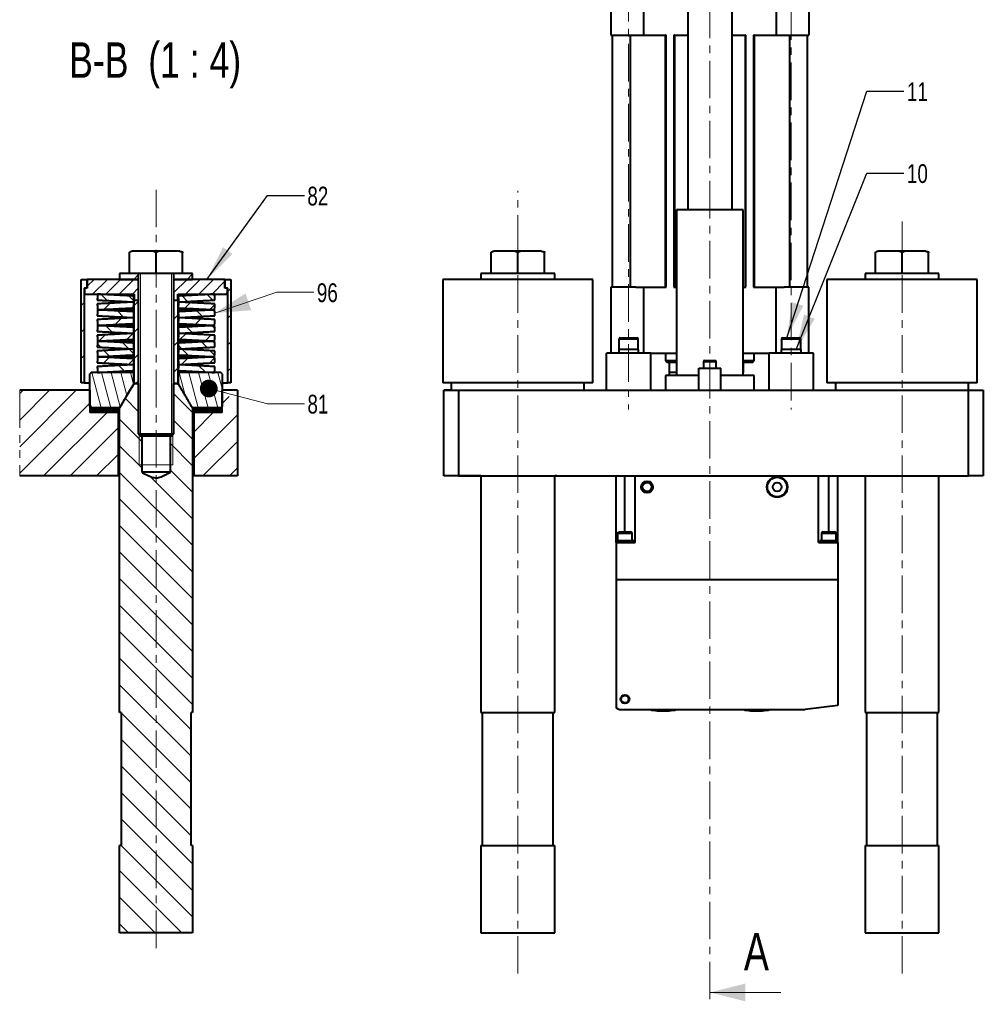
# Model space of a CAD drawing. Header units: millimetres. Extents: x 29 to 409, y 26 to 285.
# Tile 5 of 6: x 246 to 409, y 26 to 193. Entities that reach past the tile are written whole.
import ezdxf

# ---------------------------------------------------------------- set-up
doc = ezdxf.new("R2010")
doc.units = ezdxf.units.MM
doc.linetypes.add('CENTER', pattern=[10.16, 6.35, -1.27, 1.27, -1.27])
doc.linetypes.add('PHANTOM', pattern=[12.7, 6.35, -1.27, 1.27, -1.27, 1.27, -1.27])
doc.styles.add('SLDTEXTSTYLE0', font='TXT', dxfattribs={"width": 0.75})
doc.dimstyles.new('SLDDIMSTYLE0', dxfattribs={"dimtxt": 6, "dimasz": 6, "dimexe": 0, "dimexo": 0.0625, "dimgap": 1.5, "dimtad": 0, "dimtih": 1, "dimtoh": 1, "dimdec": 0, "dimrnd": 1e-09, "dimzin": 0, "dimdsep": 46, "dimtxsty": 'Standard', "dimsah": 1, "dimcen": 0.09, "dimadec": 0, "dimazin": 0, "dimtfac": 1, "dimtdec": 0, "dimtofl": 0, "dimtmove": 0, "dimatfit": 3, "dimfxl": 0, "dimtolj": 1, "dimtzin": 0, "dimarcsym": 0})

# ---------------------------------------------------------------- blocks, each defined once
blk = doc.blocks.new('_DOT')
at = {"color": 0, "linetype": 'ByBlock', "lineweight": -2}
blk.add_line((-0.5, 0), (-1, 0), dxfattribs=at)
at = {"color": 0, "linetype": 'ByBlock', "const_width": 0.5}
blk.add_lwpolyline([(-0.25, 0, 1), (0.25, 0, 1)], format="xyb", close=True, dxfattribs=at)
blk = doc.blocks.new('SW_HATCH_0')
at = {"color": 0, "linetype": 'Continuous', "lineweight": 0}
for p, q in [((6.31, 33.25), (7.05, 33.99)), ((15.29, 33.25), (16.22, 34.18)), ((-2.03, 31.64), (-1.93, 31.75)), ((-1.6, 32.08), (-0.43, 33.25)), ((-0.68, 30.75), (1.82, 33.25)), ((1.56, 30.75), (4.06, 33.25)), ((3.81, 30.75), (6.31, 33.25)), ((6.05, 30.75), (7.05, 31.75)), ((13.05, 31.01), (15.29, 33.25)), ((15.03, 30.75), (17.53, 33.25)), ((17.28, 30.75), (19.78, 33.25)), ((19.52, 30.75), (21.69, 32.92)), ((22.2, 31.18), (22.71, 31.69)), ((1.77, 29.66), (0.71, 30.72)), ((6.26, 29.66), (5.45, 30.47)), ((15.39, 29.51), (14.44, 30.46)), ((19.66, 29.73), (18.71, 30.68)), ((21.77, 30.75), (22.13, 31.11)), ((-2.61, 28.82), (-2.1, 29.33)), ((1.22, 28.16), (2.27, 29.21)), ((5.96, 28.41), (6.29, 28.74)), ((6.37, 28.82), (7.05, 29.5)), ((14.9, 28.37), (15.85, 29.32)), ((19.16, 28.14), (19.99, 28.97)), ((3.16, 25.61), (4.22, 26.67)), ((4.57, 26.86), (3.51, 27.92)), ((13.05, 26.52), (13.73, 27.2)), ((17.91, 26.99), (16.96, 27.94)), ((22.2, 26.69), (22.71, 27.2)), ((2.62, 24.32), (1.57, 25.38)), ((6.37, 24.33), (7.05, 25.01)), ((16.16, 24.25), (15.21, 25.2)), ((16.64, 25.63), (17.6, 26.58)), ((19.97, 24.93), (19.48, 25.43)), ((-2.61, 24.33), (-2.1, 24.84)), ((0.36, 22.81), (1.42, 23.87)), ((5.1, 23.06), (6.16, 24.13)), ((14.13, 23.11), (15.08, 24.06)), ((18.39, 22.88), (19.34, 23.83)), ((0.68, 21.77), (0.13, 22.32)), ((5.42, 21.52), (4.36, 22.58)), ((13.05, 22.03), (13.73, 22.71)), ((14.42, 21.51), (13.81, 22.11)), ((18.68, 21.73), (17.73, 22.68)), ((22.2, 22.2), (22.71, 22.71)), ((-2.61, 19.84), (-2.1, 20.35)), ((1.14, 19.1), (2.09, 20.05)), ((2.19, 20.26), (1.24, 21.21)), ((6.3, 20.65), (5.51, 21.44)), ((6.37, 19.84), (7.05, 20.52)), ((15.54, 20.38), (14.48, 21.44)), ((19.96, 20.45), (19.22, 21.19)), ((4.71, 17.74), (3.76, 18.69)), ((5.4, 18.87), (6.3, 19.77)), ((14.36, 18.85), (15.42, 19.91)), ((18.34, 17.59), (17.28, 18.64)), ((19.1, 19.1), (19.96, 19.96)), ((0.76, 11.5), (-0.84, 17.5)), ((0.45, 17.52), (0.14, 17.82)), ((2.41, 11.5), (0.8, 17.5)), ((4, 11.71), (2.44, 17.5)), ((5.12, 13.63), (4.09, 17.5)), ((6.25, 15.54), (5.73, 17.5)), ((13.05, 17.54), (13.73, 18.22)), ((14.99, 13.6), (13.95, 17.5)), ((17.2, 11.5), (15.59, 17.5)), ((18.84, 11.5), (17.23, 17.5)), ((19.49, 15.23), (18.88, 17.5)), ((21.19, 15.01), (20.52, 17.5)), ((22.2, 17.71), (22.71, 18.22)), ((-2.21, 15.75), (-2.1, 15.86)), ((6.64, 15.63), (7.05, 16.03)), ((7.05, 15.4), (6.83, 15.63)), ((-13.02, 4.94), (-3.46, 14.5)), ((-13.02, 9.43), (-7.95, 14.5)), ((-13.02, 13.92), (-12.44, 14.5)), ((16.22, 10.72), (13.05, 13.89)), ((20.49, 11.5), (19.8, 14.07)), ((21.26, 12.27), (22.4, 13.42)), ((-13.02, 0.45), (-1.16, 12.31)), ((-0.88, 11.5), (-1.16, 12.53)), ((7.05, 10.91), (4.83, 13.13)), ((-8.98, 0), (1.77, 10.75)), ((2.22, 11.25), (1.97, 11.5)), ((2.02, 11), (2.27, 11.25)), ((2.72, 10.75), (2.47, 11)), ((16.47, 7.49), (19.73, 10.75)), ((16.47, 3), (23.8, 10.33)), ((20.18, 11.25), (19.93, 11.5)), ((19.98, 11), (20.23, 11.25)), ((20.68, 10.75), (20.43, 11)), ((7.62, 5.85), (3.88, 9.59)), ((16.22, 6.23), (13.05, 9.4)), ((-4.49, 0), (3.63, 8.12)), ((7.62, 1.36), (3.88, 5.1)), ((16.22, 1.74), (12.48, 5.48)), ((17.96, 0), (23.8, 5.84)), ((0, 0), (3.63, 3.63)), ((16.22, -11.73), (3.88, 0.61)), ((16.22, -2.75), (12.48, 0.99)), ((22.45, 0), (23.8, 1.35)), ((16.22, -7.24), (9.06, -0.08)), ((16.22, -16.22), (3.88, -3.88)), ((16.22, -20.71), (3.88, -8.37)), ((16.22, -25.2), (3.88, -12.86)), ((16.22, -29.69), (3.88, -17.35)), ((16.22, -34.18), (3.88, -21.84)), ((16.22, -38.67), (3.88, -26.33)), ((15.97, -42.91), (3.88, -30.82)), ((15.97, -47.4), (3.88, -35.31)), ((4.08, -40), (3.88, -39.8)), ((15.97, -51.89), (4.13, -40.05)), ((15.97, -56.38), (4.13, -44.54)), ((15.97, -60.87), (4.13, -49.03)), ((16.22, -65.61), (4.13, -53.52)), ((16.22, -70.1), (4.13, -58.01)), ((16.22, -74.59), (4.13, -62.5)), ((14.39, -77.25), (3.88, -66.74)), ((9.9, -77.25), (3.88, -71.23)), ((5.41, -77.25), (3.88, -75.72))]:
    blk.add_line(p, q, dxfattribs=at)

msp = doc.modelspace()

# ---------------------------------------------------------------- linework, layer by layer
at = {"color": 7, "linetype": 'CENTER', "lineweight": 0}
for p, q in [((362.6484, 277.3606), (362.6484, 26.3289)), ((348.8984, 209.076), (348.8984, 126.9421)), ((376.3984, 205.9368), (376.3984, 126.9421)), ((268.9852, 164.0939), (268.9852, 35.2787)), ((330.1484, 31.5302), (330.1484, 163.9086)), ((395.1484, 31.5302), (395.1484, 158.7431))]:
    msp.add_line(p, q, dxfattribs=at)
at = {"color": 7, "linetype": 'Continuous', "lineweight": 40}
for p, q in [((351.4201, 201.4356), (351.4201, 190.2606)), ((373.8766, 201.4356), (373.8766, 190.2606)), ((379.3984, 201.4356), (379.3984, 190.2606)), ((345.8984, 190.2606), (350.0973, 190.2606)), ((346.1484, 147.6106), (346.1484, 190.2606)), ((349.1484, 190.2606), (349.1484, 147.6106)), ((350.0973, 190.2606), (355.1484, 190.2606)), ((355.0859, 190.2606), (355.1859, 190.2606)), ((355.1484, 147.6106), (355.1484, 190.2606)), ((355.2484, 190.2606), (355.1484, 190.2606)), ((355.2484, 147.6106), (355.2484, 190.2606)), ((356.5484, 190.2606), (356.5484, 147.6106)), ((356.6484, 190.2606), (356.5484, 190.2606)), ((356.6109, 190.2606), (356.7109, 190.2606)), ((356.6484, 190.2606), (356.6484, 147.6106)), ((356.6484, 190.2606), (358.8984, 190.2606)), ((366.3984, 190.2606), (368.6484, 190.2606)), ((368.5859, 190.2606), (368.6859, 190.2606)), ((368.6484, 147.6106), (368.6484, 190.2606)), ((368.7484, 190.2606), (368.6484, 190.2606)), ((368.7484, 147.6106), (368.7484, 190.2606)), ((370.0484, 190.2606), (370.0484, 147.6106)), ((370.1484, 190.2606), (370.0484, 190.2606)), ((370.1109, 190.2606), (370.2109, 190.2606)), ((370.1484, 190.2606), (370.1484, 147.6106)), ((370.1484, 190.2606), (375.1994, 190.2606)), ((375.1994, 190.2606), (379.3984, 190.2606)), ((376.1484, 147.6106), (376.1484, 190.2606)), ((379.1484, 147.6106), (379.1484, 190.2606)), ((368.2734, 160.6856), (357.0234, 160.6856)), ((264.4656, 149.9356), (264.4656, 153.4356)), ((268.4935, 153.6856), (264.9377, 153.6856)), ((269.4377, 153.6856), (268.4935, 153.6856)), ((268.9656, 149.9356), (268.9656, 153.4356)), ((272.9935, 153.6856), (269.4377, 153.6856)), ((273.4656, 153.4356), (273.4656, 153.6856)), ((273.4656, 149.9356), (273.4656, 153.4356)), ((325.6484, 149.9356), (325.6484, 153.4356)), ((329.6762, 153.6856), (326.1205, 153.6856)), ((330.6205, 153.6856), (329.6762, 153.6856)), ((330.1484, 149.9356), (330.1484, 153.4356)), ((334.1762, 153.6856), (330.6205, 153.6856)), ((334.6484, 149.9356), (334.6484, 153.4356)), ((390.6484, 149.9356), (390.6484, 153.4356)), ((394.6762, 153.6856), (391.1205, 153.6856)), ((395.6205, 153.6856), (394.6762, 153.6856)), ((395.1484, 149.9356), (395.1484, 153.4356)), ((399.1762, 153.6856), (395.6205, 153.6856)), ((399.6484, 149.9356), (399.6484, 153.4356)), ((264.4656, 149.9356), (262.7955, 149.9356)), ((262.7955, 149.9356), (262.7955, 148.9356)), ((268.9656, 149.9356), (264.4656, 149.9356)), ((273.4656, 149.9356), (268.9656, 149.9356)), ((275.1357, 149.9356), (273.4656, 149.9356)), ((275.1357, 148.9356), (275.1357, 149.9356)), ((336.3984, 149.9356), (323.8984, 149.9356)), ((401.3984, 149.9356), (388.8984, 149.9356)), ((256.3048, 148.9356), (257.283, 148.9356)), ((256.3048, 131.4356), (256.3048, 148.9356)), ((257.283, 148.9356), (257.283, 147.4356)), ((257.283, 148.9356), (257.3207, 148.9356)), ((265.9656, 148.9356), (257.3207, 148.9356)), ((257.3207, 148.9356), (257.3207, 147.4356)), ((262.7955, 148.9356), (265.9656, 148.9356)), ((280.6106, 148.9356), (271.9656, 148.9356)), ((271.9656, 148.9356), (275.1357, 148.9356)), ((280.6106, 148.9356), (280.6482, 148.9356)), ((280.6106, 147.4356), (280.6106, 148.9356)), ((280.6482, 147.4356), (280.6482, 148.9356)), ((280.6482, 148.9356), (281.6265, 148.9356)), ((281.6265, 148.9356), (281.6265, 131.4356)), ((338.51, 148.9356), (317.4484, 148.9356)), ((342.8484, 148.9356), (338.51, 148.9356)), ((403.51, 148.9356), (382.4484, 148.9356)), ((407.8484, 148.9356), (403.51, 148.9356)), ((256.8189, 147.4356), (256.8189, 131.4356)), ((257.283, 147.4356), (256.8189, 147.4356)), ((257.3207, 147.4356), (256.8816, 147.4356)), ((256.8816, 147.4356), (256.8816, 146.4356)), ((281.0496, 147.4356), (280.6106, 147.4356)), ((281.1123, 147.4356), (280.6482, 147.4356)), ((281.0496, 146.4356), (281.0496, 147.4356)), ((281.1123, 131.4356), (281.1123, 147.4356)), ((350.0973, 147.6106), (345.8984, 147.6106)), ((350.0973, 147.6106), (355.1484, 147.6106)), ((351.4201, 147.6106), (351.4201, 136.4356)), ((355.0859, 147.6106), (355.1859, 147.6106)), ((355.1484, 147.6106), (355.2484, 147.6106)), ((356.5484, 147.6106), (356.6484, 147.6106)), ((356.6484, 147.6106), (357.0234, 147.6106)), ((368.2734, 147.6106), (368.6484, 147.6106)), ((368.6484, 147.6106), (368.7484, 147.6106)), ((370.0484, 147.6106), (370.1484, 147.6106)), ((370.1109, 147.6106), (370.2109, 147.6106)), ((370.1484, 147.6106), (375.1994, 147.6106)), ((373.8766, 136.4356), (373.8766, 147.6106)), ((379.3984, 147.6106), (375.1994, 147.6106)), ((379.3984, 136.4356), (379.3984, 147.6106)), ((256.8816, 146.4356), (265.2856, 146.4356)), ((265.1654, 145.1106), (265.2856, 145.1106)), ((265.2856, 145.1106), (265.1654, 145.1106)), ((265.2209, 146.1092), (265.2856, 146.1092)), ((265.2856, 146.4356), (265.2856, 145.4356)), ((265.2856, 131.3106), (265.2856, 145.4356)), ((265.2856, 145.4356), (265.9656, 145.4356)), ((265.2856, 145.4356), (265.9656, 145.4356)), ((271.9656, 145.4356), (272.6456, 145.4356)), ((271.9656, 145.4356), (272.6456, 145.4356)), ((272.6456, 145.4356), (272.6456, 146.4356)), ((272.6456, 146.4356), (281.0496, 146.4356)), ((272.6456, 146.1092), (272.7103, 146.1092)), ((272.6456, 145.4356), (272.6456, 131.3106)), ((272.6456, 145.1106), (272.7658, 145.1106)), ((272.7658, 145.1106), (272.6456, 145.1106)), ((259.0693, 143.7856), (265.2856, 143.7856)), ((265.2856, 143.7856), (259.0693, 143.7856)), ((265.2856, 144.112), (265.2209, 144.112)), ((265.2209, 143.4592), (265.2856, 143.4592)), ((272.7103, 144.112), (272.6456, 144.112)), ((272.6456, 143.7856), (278.8619, 143.7856)), ((278.8619, 143.7856), (272.6456, 143.7856)), ((272.6456, 143.4592), (272.7103, 143.4592)), ((265.1654, 142.4606), (265.2856, 142.4606)), ((265.2856, 142.4606), (265.1654, 142.4606)), ((272.6456, 142.4606), (272.7658, 142.4606)), ((272.7658, 142.4606), (272.6456, 142.4606)), ((259.0693, 141.1356), (265.2856, 141.1356)), ((265.2856, 141.1356), (259.0693, 141.1356)), ((265.2856, 141.462), (265.2209, 141.462)), ((265.2209, 140.8092), (265.2856, 140.8092)), ((272.7103, 141.462), (272.6456, 141.462)), ((272.6456, 141.1356), (278.8619, 141.1356)), ((278.8619, 141.1356), (272.6456, 141.1356)), ((272.6456, 140.8092), (272.7103, 140.8092)), ((259.0693, 138.4856), (265.2856, 138.4856)), ((265.2856, 138.4856), (259.0693, 138.4856)), ((265.1654, 139.8106), (265.2856, 139.8106)), ((265.2856, 139.8106), (265.1654, 139.8106)), ((265.2856, 138.812), (265.2209, 138.812)), ((272.6456, 139.8106), (272.7658, 139.8106)), ((272.7658, 139.8106), (272.6456, 139.8106)), ((272.7103, 138.812), (272.6456, 138.812)), ((272.6456, 138.4856), (278.8619, 138.4856)), ((278.8619, 138.4856), (272.6456, 138.4856)), ((347.2734, 138.8606), (350.5234, 138.8606)), ((347.4734, 139.0606), (350.3234, 139.0606)), ((374.7734, 138.8606), (378.0234, 138.8606)), ((374.9734, 139.0606), (377.8234, 139.0606)), ((265.1654, 137.1606), (265.2856, 137.1606)), ((265.2856, 137.1606), (265.1654, 137.1606)), ((265.2209, 138.1592), (265.2856, 138.1592)), ((272.6456, 138.1592), (272.7103, 138.1592)), ((272.6456, 137.1606), (272.7658, 137.1606)), ((272.7658, 137.1606), (272.6456, 137.1606)), ((350.5618, 137.0606), (347.2234, 137.0606)), ((350.5682, 137.0606), (350.5618, 137.0606)), ((350.5734, 137.0606), (350.5682, 137.0606)), ((378.0618, 137.0606), (374.7234, 137.0606)), ((378.0682, 137.0606), (378.0618, 137.0606)), ((378.0734, 137.0606), (378.0682, 137.0606)), ((265.2856, 135.8356), (259.0693, 135.8356)), ((259.0693, 135.8356), (265.2856, 135.8356)), ((265.2856, 136.162), (265.2209, 136.162)), ((265.2209, 135.5092), (265.2856, 135.5092)), ((272.7103, 136.162), (272.6456, 136.162)), ((278.8619, 135.8356), (272.6456, 135.8356)), ((272.6456, 135.8356), (278.8619, 135.8356)), ((272.6456, 135.5092), (272.7103, 135.5092)), ((345.1484, 130.1856), (345.1484, 136.4356)), ((352.6484, 136.4356), (345.1484, 136.4356)), ((352.6484, 136.4356), (357.0234, 136.4356)), ((352.6484, 130.1856), (352.6484, 136.4356)), ((355.1484, 135.1856), (357.0234, 135.1856)), ((355.3984, 134.9356), (357.0234, 134.9356)), ((355.7734, 134.9356), (355.7734, 133.1856)), ((361.5859, 135.0606), (363.7109, 135.0606)), ((361.7109, 135.1856), (363.5859, 135.1856)), ((368.2734, 136.4356), (372.6484, 136.4356)), ((368.2734, 135.1856), (370.1484, 135.1856)), ((368.2734, 134.9356), (369.8984, 134.9356)), ((368.2734, 134.9356), (368.2734, 133.1856)), ((372.6484, 130.1856), (372.6484, 136.4356)), ((380.1484, 136.4356), (372.6484, 136.4356)), ((380.1484, 130.1856), (380.1484, 136.4356)), ((265.2856, 134.5106), (265.1654, 134.5106)), ((265.1654, 134.5106), (265.2856, 134.5106)), ((265.2856, 133.512), (265.2209, 133.512)), ((272.7658, 134.5106), (272.6456, 134.5106)), ((272.6456, 134.5106), (272.7658, 134.5106)), ((272.7103, 133.512), (272.6456, 133.512)), ((360.7734, 130.1856), (360.7734, 133.9356)), ((360.7734, 133.9356), (364.5234, 133.9356)), ((364.5234, 130.1856), (364.5234, 133.9356)), ((257.7598, 127.4356), (257.7598, 132.9356)), ((265.2209, 133.1856), (258.0108, 133.1856)), ((265.2209, 131.3106), (265.2209, 133.1856)), ((265.2856, 133.1856), (265.2209, 133.1856)), ((272.7103, 133.1856), (272.6456, 133.1856)), ((272.7103, 133.1856), (272.7103, 131.3106)), ((279.9204, 133.1856), (272.7103, 133.1856)), ((280.1714, 132.9356), (280.1714, 127.4356)), ((360.7734, 132.6856), (355.1484, 132.6856)), ((355.7734, 133.1856), (355.7734, 132.6856)), ((357.0234, 133.1856), (355.7734, 133.1856)), ((370.1484, 132.6856), (364.5234, 132.6856)), ((257.7598, 130.1856), (245.8983, 130.1856)), ((256.8189, 131.4356), (256.3048, 131.4356)), ((256.8189, 131.4356), (257.7598, 131.4356)), ((257.7598, 130.1856), (257.7598, 126.4356)), ((265.9656, 131.3106), (265.2209, 131.3106)), ((265.2856, 131.3106), (265.9656, 131.3106)), ((272.7103, 131.3106), (271.9656, 131.3106)), ((271.9656, 131.3106), (272.6456, 131.3106)), ((272.7103, 131.3106), (272.6456, 131.3106)), ((280.1714, 131.4356), (281.1123, 131.4356)), ((280.1714, 126.4356), (280.1714, 130.1856)), ((282.7156, 130.1856), (280.1714, 130.1856)), ((281.6265, 131.4356), (281.1123, 131.4356)), ((282.7156, 130.1856), (282.7156, 115.6856)), ((338.51, 131.4356), (317.4484, 131.4356)), ((317.6484, 115.6856), (317.6484, 130.1856)), ((317.6484, 130.1856), (320.1484, 130.1856)), ((318.8984, 130.1856), (317.6484, 130.1856)), ((320.1484, 130.1856), (320.1484, 115.6856)), ((320.1484, 130.1856), (406.3984, 130.1856)), ((342.8484, 131.4356), (338.51, 131.4356)), ((403.51, 131.4356), (382.4484, 131.4356)), ((407.8484, 131.4356), (403.51, 131.4356)), ((406.3984, 115.6856), (406.3984, 130.1856)), ((406.3984, 130.1856), (408.8984, 130.1856)), ((408.8984, 130.1856), (408.8984, 115.6856)), ((262.5424, 127.1856), (257.8853, 127.1856)), ((257.8853, 126.9356), (257.8853, 127.1856)), ((262.5424, 126.9356), (257.8853, 126.9356)), ((257.8853, 126.6856), (257.8853, 126.9356)), ((262.5424, 126.9356), (257.8853, 126.9356)), ((262.5424, 126.6856), (257.8853, 126.6856)), ((257.8853, 126.4356), (257.8853, 126.6856)), ((262.5424, 126.6856), (257.8853, 126.6856)), ((262.7889, 127.1856), (258.0108, 127.1856)), ((262.5424, 126.9356), (262.5424, 127.1856)), ((262.7955, 126.9356), (262.5424, 126.9356)), ((262.5424, 126.6856), (262.5424, 126.9356)), ((262.7955, 126.9356), (262.5424, 126.9356)), ((262.7955, 126.6856), (262.5424, 126.6856)), ((262.5424, 126.4356), (262.5424, 126.6856)), ((262.7955, 126.6856), (262.5424, 126.6856)), ((262.7955, 75.6856), (262.7955, 127.197)), ((275.1357, 127.197), (275.1357, 75.6856)), ((275.3888, 126.9356), (275.1357, 126.9356)), ((275.3888, 126.9356), (275.1357, 126.9356)), ((275.3888, 126.6856), (275.1357, 126.6856)), ((275.3888, 126.6856), (275.1357, 126.6856)), ((279.9204, 127.1856), (275.1423, 127.1856)), ((275.3888, 127.1856), (275.3888, 126.9356)), ((280.0459, 127.1856), (275.3888, 127.1856)), ((280.0459, 126.9356), (275.3888, 126.9356)), ((275.3888, 126.9356), (275.3888, 126.6856)), ((280.0459, 126.9356), (275.3888, 126.9356)), ((280.0459, 126.6856), (275.3888, 126.6856)), ((275.3888, 126.6856), (275.3888, 126.4356)), ((280.0459, 126.6856), (275.3888, 126.6856)), ((280.0459, 127.1856), (280.0459, 126.9356)), ((280.0459, 126.9356), (280.0459, 126.6856)), ((280.0459, 126.6856), (280.0459, 126.4356)), ((262.5424, 126.4356), (257.7598, 126.4356)), ((262.5424, 126.4356), (257.8853, 126.4356)), ((262.7955, 126.4356), (262.5424, 126.4356)), ((262.5424, 126.4356), (262.5424, 115.6856)), ((262.5424, 126.4356), (262.7955, 126.4356)), ((275.3888, 126.4356), (275.1357, 126.4356)), ((275.1357, 126.4356), (275.3888, 126.4356)), ((280.0459, 126.4356), (275.3888, 126.4356)), ((275.3888, 115.6856), (275.3888, 126.4356)), ((280.1714, 126.4356), (275.3888, 126.4356)), ((265.9656, 122.8106), (270.4656, 122.8106)), ((270.2781, 122.4356), (266.3406, 122.4356)), ((266.5371, 122.4356), (266.5371, 116.3106)), ((271.5906, 122.4356), (270.2781, 122.4356)), ((270.4656, 122.8106), (271.9656, 122.8106)), ((271.3941, 116.3106), (271.3941, 122.4356)), ((262.5424, 115.6856), (245.8983, 115.6856)), ((262.7955, 115.6856), (262.5424, 115.6856)), ((271.3941, 116.3106), (266.5371, 116.3106)), ((275.3888, 115.6856), (275.1357, 115.6856)), ((282.7156, 115.6856), (275.3888, 115.6856)), ((320.1484, 115.6856), (317.6484, 115.6856)), ((323.8984, 115.6856), (317.6484, 115.6856)), ((320.1484, 115.6856), (406.3984, 115.6856)), ((336.7734, 115.6856), (336.3984, 115.6856)), ((346.7734, 104.4356), (346.7734, 115.6856)), ((346.7734, 104.4356), (346.7734, 115.6856)), ((346.7734, 104.4356), (346.7734, 115.6856)), ((346.7734, 104.4356), (346.7734, 115.6856)), ((346.7734, 104.4356), (346.7734, 115.6856)), ((346.7734, 104.4356), (346.7734, 115.6856)), ((348.2734, 106.2356), (348.2734, 115.6856)), ((350.0234, 104.4356), (350.0234, 115.6856)), ((381.0234, 104.4356), (381.0234, 115.6856)), ((382.7734, 106.2356), (382.7734, 115.6856)), ((384.2734, 104.4356), (384.2734, 115.6856)), ((408.8984, 115.6856), (406.3984, 115.6856)), ((349.5234, 105.9356), (347.0234, 105.9356)), ((347.3234, 106.2356), (349.2234, 106.2356)), ((384.0234, 105.9356), (381.5234, 105.9356)), ((381.8234, 106.2356), (383.7234, 106.2356)), ((349.7734, 104.7356), (346.7734, 104.7356)), ((346.7734, 104.4356), (346.7734, 98.1856)), ((346.7734, 104.4356), (350.0234, 104.4356)), ((381.0234, 104.4356), (384.2734, 104.4356)), ((384.2734, 104.7356), (381.2734, 104.7356)), ((384.2734, 104.4356), (384.2734, 98.1856)), ((346.7734, 98.1856), (346.7734, 76.4743)), ((346.7734, 98.1856), (384.2734, 98.1856)), ((346.7734, 98.1856), (384.2734, 98.1856)), ((384.2734, 98.1856), (384.2734, 76.8609)), ((384.2734, 76.8609), (378.7734, 76.1856)), ((263.0489, 75.6856), (262.7955, 75.6856)), ((263.0489, 75.6856), (263.0489, 53.1856)), ((275.1357, 75.6856), (274.8823, 75.6856)), ((274.8823, 53.1856), (274.8823, 75.6856)), ((323.8984, 75.6856), (330.1484, 75.6856)), ((330.1484, 75.6856), (336.3984, 75.6856)), ((347.2734, 76.1856), (346.7734, 76.4743)), ((347.2734, 76.1856), (378.7734, 76.1856)), ((353.4243, 75.995), (356.0909, 75.995)), ((369.2058, 75.995), (371.8724, 75.995)), ((388.8984, 75.6856), (395.1484, 75.6856)), ((395.1484, 75.6856), (401.3984, 75.6856)), ((262.7955, 38.4356), (262.7955, 53.1856)), ((263.0489, 53.1856), (262.7955, 53.1856)), ((275.1357, 53.1856), (274.8823, 53.1856)), ((275.1357, 53.1856), (275.1357, 38.4356)), ((323.8984, 53.1856), (330.1484, 53.1856)), ((330.1484, 53.1856), (336.3984, 53.1856)), ((388.8984, 53.1856), (395.1484, 53.1856)), ((395.1484, 53.1856), (401.3984, 53.1856)), ((275.1357, 38.4356), (262.7955, 38.4356)), ((323.8984, 38.4356), (330.1484, 38.4356)), ((330.1484, 38.4356), (336.3984, 38.4356)), ((388.8984, 38.4356), (395.1484, 38.4356)), ((395.1484, 38.4356), (401.3984, 38.4356))]:
    msp.add_line(p, q, dxfattribs=at)
at = {"color": 7, "linetype": 'Continuous', "lineweight": 0}
for p, q in [((266.3406, 149.9356), (266.3406, 122.4356)), ((271.5906, 122.4356), (271.5906, 149.9356)), ((266.1359, 131.3106), (266.1359, 117.5606)), ((271.7953, 117.5606), (271.7953, 131.3106)), ((266.1359, 117.5606), (266.5371, 117.5606)), ((266.5371, 117.5606), (271.3941, 117.5606)), ((271.3941, 117.5606), (271.7953, 117.5606)), ((374.6484, 28.3289), (362.6484, 28.3289))]:
    msp.add_line(p, q, dxfattribs=at)
at = {"color": 7, "linetype": 'PHANTOM', "lineweight": 0}
msp.add_line((245.8983, 130.1856), (245.8983, 115.6856), dxfattribs=at)
at = {"color": 7, "linetype": 'Continuous', "lineweight": 0, "flags": 128}
for points in [[(295.6663, 146.7524), (289.4163, 146.7524), (278.8916, 143.2347)], [(294.0639, 127.9059), (287.8139, 127.9059), (277.8817, 130.4771)]]:
    msp.add_lwpolyline(points, dxfattribs=at)
at = {"color": 7, "linetype": 'Continuous', "lineweight": 40, "flags": 128}
for points in [[(352.5334, 76.1856), (352.8166, 76.1001), (353.4243, 75.995)], [(356.0909, 75.995), (356.6986, 76.1001), (356.9819, 76.1856)], [(368.3149, 76.1856), (368.5981, 76.1001), (369.2058, 75.995)], [(371.8724, 75.995), (372.4801, 76.1001), (372.7634, 76.1856)]]:
    msp.add_lwpolyline(points, dxfattribs=at)
at = {"color": 7, "linetype": 'Continuous', "lineweight": 40}
for centre, radius in [((374.0234, 113.8106), 1.75), ((374.0234, 113.8106), 1.6446), ((352.0234, 113.8106), 1), ((352.0234, 113.8106), 0.75), ((374.0234, 113.8106), 0.75), ((348.2734, 77.9356), 0.75), ((348.2734, 77.9356), 0.625)]:
    msp.add_circle(centre, radius, dxfattribs=at)
for centre, radius, start, end in [((347.4734, 138.8606), 0.2, 90, 180), ((350.3234, 138.8606), 0.2, 0, 90), ((374.9734, 138.8606), 0.2, 90, 180), ((377.8234, 138.8606), 0.2, 0, 90), ((361.7109, 135.0606), 0.125, 90, 180), ((363.5859, 135.0606), 0.125, 0, 90), ((347.3234, 105.9356), 0.3, 90, 180), ((349.2234, 105.9356), 0.3, 0, 90), ((381.8234, 105.9356), 0.3, 90, 180), ((383.7234, 105.9356), 0.3, 0, 90), ((354.7576, 90.9356), 15, 264.900311, 275.099689), ((370.5391, 90.9356), 15, 264.900311, 275.099689)]:
    msp.add_arc(centre, radius, start, end, dxfattribs=at)
for centre, start_param, end_param in [((348.8984, 136.6274), 4.67801065, 4.77805211), ((348.8984, 136.8688), 4.63933016, 4.73937161), ((376.3984, 136.6274), 4.67801065, 4.77805211), ((376.3984, 136.8688), 4.63933016, 4.73937161)]:
    msp.add_ellipse(centre, major_axis=(-0.0864, 6.2511), ratio=0.26759445, start_param=start_param, end_param=end_param, dxfattribs=at)
for points in [[(358.8984, 237.9356), (358.8984, 160.6856)], [(366.3984, 160.6856), (366.3984, 237.9356)], [(345.8984, 201.4356), (345.8984, 190.2606)], [(357.0234, 160.6856), (357.0234, 132.6856)], [(368.2734, 132.6856), (368.2734, 160.6856)], [(265.9656, 149.9356), (265.9656, 122.8106)], [(271.9656, 122.8106), (271.9656, 149.9356)], [(323.8984, 149.9356), (323.8984, 148.9356)], [(336.3984, 148.9356), (336.3984, 149.9356)], [(388.8984, 149.9356), (388.8984, 148.9356)], [(401.3984, 148.9356), (401.3984, 149.9356)], [(317.4484, 148.9356), (317.4484, 131.4356)], [(342.8484, 131.4356), (342.8484, 148.9356)], [(382.4484, 148.9356), (382.4484, 131.4356)], [(407.8484, 131.4356), (407.8484, 148.9356)], [(345.8984, 147.6106), (345.8984, 136.4356)], [(259.0154, 145.437), (265.1654, 145.1106)], [(265.1654, 145.1106), (259.0154, 144.7842)], [(265.2209, 146.1092), (259.0693, 146.4356)], [(278.8619, 146.4356), (272.7103, 146.1092)], [(272.7658, 145.1106), (278.9158, 145.437)], [(278.9158, 144.7842), (272.7658, 145.1106)], [(259.0693, 143.7856), (265.2209, 144.112)], [(265.2209, 143.4592), (259.0693, 143.7856)], [(272.7103, 144.112), (278.8619, 143.7856)], [(278.8619, 143.7856), (272.7103, 143.4592)], [(259.0154, 142.787), (265.1654, 142.4606)], [(265.1654, 142.4606), (259.0154, 142.1342)], [(272.7658, 142.4606), (278.9158, 142.787)], [(278.9158, 142.1342), (272.7658, 142.4606)], [(259.0154, 140.137), (265.1654, 139.8106)], [(259.0693, 141.1356), (265.2209, 141.462)], [(265.2209, 140.8092), (259.0693, 141.1356)], [(272.7103, 141.462), (278.8619, 141.1356)], [(278.8619, 141.1356), (272.7103, 140.8092)], [(272.7658, 139.8106), (278.9158, 140.137)], [(265.1654, 139.8106), (259.0154, 139.4842)], [(259.0693, 138.4856), (265.2209, 138.812)], [(265.2209, 138.1592), (259.0693, 138.4856)], [(272.7103, 138.812), (278.8619, 138.4856)], [(278.8619, 138.4856), (272.7103, 138.1592)], [(278.9158, 139.4842), (272.7658, 139.8106)], [(347.2734, 138.8606), (347.2734, 137.0606)], [(350.5234, 137.0606), (350.5234, 138.8606)], [(374.7734, 138.8606), (374.7734, 137.0606)], [(378.0234, 137.0606), (378.0234, 138.8606)], [(259.0154, 137.487), (265.1654, 137.1606)], [(265.1654, 137.1606), (259.0154, 136.8342)], [(272.7658, 137.1606), (278.9158, 137.487)], [(278.9158, 136.8342), (272.7658, 137.1606)], [(347.2234, 137.0606), (347.2234, 136.4356)], [(350.5734, 136.5695), (350.5734, 137.0606)], [(374.7234, 137.0606), (374.7234, 136.4356)], [(378.0734, 136.5695), (378.0734, 137.0606)], [(259.0693, 135.8356), (265.2209, 136.162)], [(265.2209, 135.5092), (259.0693, 135.8356)], [(272.7103, 136.162), (278.8619, 135.8356)], [(278.8619, 135.8356), (272.7103, 135.5092)], [(355.1484, 136.4356), (355.1484, 135.1856)], [(355.1484, 135.1856), (355.3984, 134.9356)], [(361.5859, 135.0606), (361.5859, 133.9356)], [(363.7109, 133.9356), (363.7109, 135.0606)], [(369.8984, 134.9356), (370.1484, 135.1856)], [(370.1484, 135.1856), (370.1484, 136.4356)], [(259.0154, 134.837), (265.1654, 134.5106)], [(265.1654, 134.5106), (259.0154, 134.1842)], [(259.0693, 133.1856), (265.2209, 133.512)], [(272.7103, 133.512), (278.8619, 133.1856)], [(272.7658, 134.5106), (278.9158, 134.837)], [(278.9158, 134.1842), (272.7658, 134.5106)], [(258.0108, 133.1856), (257.7598, 132.9356)], [(280.1714, 132.9356), (279.9204, 133.1856)], [(355.1484, 132.6856), (355.1484, 130.1856)], [(370.1484, 130.1856), (370.1484, 132.6856)], [(275.1357, 127.197), (272.7103, 131.3106)], [(275.1423, 127.1856), (272.7103, 131.3106)], [(318.8984, 131.4356), (318.8984, 130.1856)], [(341.3984, 130.1856), (341.3984, 131.4356)], [(383.8984, 131.4356), (383.8984, 130.1856)], [(406.3984, 130.1856), (406.3984, 131.4356)], [(257.7598, 127.4356), (258.0108, 127.1856)], [(279.9204, 127.1856), (280.1714, 127.4356)], [(265.9656, 122.8106), (266.3406, 122.4356)], [(271.5906, 122.4356), (271.9656, 122.8106)], [(323.8984, 115.6856), (323.8984, 75.6856)], [(336.3984, 75.6856), (336.3984, 115.6856)], [(388.8984, 115.6856), (388.8984, 75.6856)], [(401.3984, 75.6856), (401.3984, 115.6856)], [(347.0234, 105.9356), (347.0234, 104.7356)], [(349.5234, 104.7356), (349.5234, 105.9356)], [(381.5234, 105.9356), (381.5234, 104.7356)], [(384.0234, 104.7356), (384.0234, 105.9356)], [(346.7734, 104.7356), (346.7734, 104.4356)], [(349.7734, 104.4356), (349.7734, 104.7356)], [(381.2734, 104.7356), (381.2734, 104.4356)], [(384.2734, 104.4356), (384.2734, 104.7356)], [(324.1484, 75.6856), (324.1484, 53.1856)], [(336.1484, 53.1856), (336.1484, 75.6856)], [(389.1484, 75.6856), (389.1484, 53.1856)], [(401.1484, 53.1856), (401.1484, 75.6856)], [(323.8984, 53.1856), (323.8984, 38.4356)], [(336.3984, 38.4356), (336.3984, 53.1856)], [(388.8984, 53.1856), (388.8984, 38.4356)], [(401.3984, 38.4356), (401.3984, 53.1856)]]:
    msp.add_open_spline(points, degree=1, dxfattribs=at)
for points, knots in [([(264.4656, 153.4356), (264.467, 153.4505), (264.47, 153.4831), (264.4979, 153.5356), (264.5612, 153.5987), (264.7083, 153.6695), (264.846, 153.6855), (264.9367, 153.6856), (264.9377, 153.6856)], [0, 0, 0, 0, 0.0766196, 0.16745438, 0.29980379, 0.53186437, 0.99479313, 1, 1, 1, 1]), ([(268.4935, 153.6856), (268.5005, 153.6856), (268.5579, 153.6852), (268.6773, 153.6741), (268.8097, 153.6334), (268.9003, 153.571), (268.9418, 153.5229), (268.9627, 153.4748), (268.9647, 153.4474), (268.9656, 153.4356)], [0, 0, 0, 0, 0.03639148, 0.29584223, 0.61650004, 0.73511629, 0.85896029, 0.93936238, 1, 1, 1, 1]), ([(268.9656, 153.4356), (268.9664, 153.4466), (268.9681, 153.4716), (268.9855, 153.5157), (269.0297, 153.5725), (269.1361, 153.6418), (269.2817, 153.6799), (269.3936, 153.684), (269.4377, 153.6856)], [0, 0, 0, 0, 0.05683266, 0.12859955, 0.24020455, 0.42251099, 0.77233535, 1, 1, 1, 1]), ([(272.9935, 153.6856), (273.0856, 153.6798), (273.2299, 153.6707), (273.38, 153.593), (273.4391, 153.526), (273.4619, 153.4798), (273.4645, 153.4492), (273.4656, 153.4356)], [0, 0, 0, 0, 0.47226676, 0.74008777, 0.84208381, 0.93019086, 1, 1, 1, 1]), ([(325.6484, 153.4356), (325.6498, 153.4506), (325.6529, 153.4838), (325.6815, 153.5368), (325.7457, 153.5999), (325.8934, 153.67), (326.029, 153.6855), (326.1195, 153.6856), (326.1205, 153.6856)], [0, 0, 0, 0, 0.06910875, 0.15334438, 0.28147458, 0.51568219, 0.99460345, 1, 1, 1, 1]), ([(329.6762, 153.6856), (329.6833, 153.6856), (329.7406, 153.6852), (329.8591, 153.6742), (329.9907, 153.6344), (330.082, 153.5719), (330.1239, 153.524), (330.1454, 153.4753), (330.1475, 153.4474), (330.1484, 153.4356)], [0, 0, 0, 0, 0.03776751, 0.30669217, 0.63494764, 0.75277847, 0.87141864, 0.94537095, 1, 1, 1, 1]), ([(330.1484, 153.4356), (330.1491, 153.4467), (330.1509, 153.472), (330.1688, 153.5166), (330.2139, 153.5738), (330.3212, 153.6427), (330.4651, 153.6799), (330.5764, 153.684), (330.6205, 153.6856)], [0, 0, 0, 0, 0.05118318, 0.11698, 0.22315052, 0.40442165, 0.76388098, 1, 1, 1, 1]), ([(334.1762, 153.6856), (334.2678, 153.6799), (334.4098, 153.6711), (334.5607, 153.5947), (334.6212, 153.527), (334.6445, 153.4804), (334.6472, 153.4492), (334.6484, 153.4356)], [0, 0, 0, 0, 0.488522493, 0.757757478, 0.855661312, 0.937080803, 1, 1, 1, 1]), ([(334.6484, 153.4356), (334.6484, 153.4506), (334.6484, 153.4838), (334.6484, 153.5368), (334.6484, 153.5999), (334.6484, 153.67), (334.6484, 153.6855), (334.6484, 153.6856), (334.6484, 153.6856)], [0, 0, 0, 0, 0.06910735, 0.15334193, 0.28147021, 0.51568621, 0.99459891, 1, 1, 1, 1]), ([(390.6484, 153.4356), (390.6498, 153.4506), (390.6529, 153.4838), (390.6815, 153.5368), (390.7457, 153.5999), (390.8934, 153.67), (391.029, 153.6855), (391.1195, 153.6856), (391.1205, 153.6856)], [0, 0, 0, 0, 0.069108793, 0.153342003, 0.281474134, 0.515681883, 0.994600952, 1, 1, 1, 1]), ([(394.6762, 153.6856), (394.6833, 153.6856), (394.7406, 153.6852), (394.8591, 153.6742), (394.9907, 153.6344), (395.082, 153.5719), (395.1239, 153.524), (395.1454, 153.4753), (395.1475, 153.4474), (395.1484, 153.4356)], [0, 0, 0, 0, 0.03776264, 0.30668815, 0.63494941, 0.75277636, 0.87142036, 0.94537078, 1, 1, 1, 1]), ([(395.1484, 153.4356), (395.1491, 153.4467), (395.1509, 153.472), (395.1688, 153.5166), (395.2139, 153.5738), (395.3212, 153.6427), (395.4651, 153.6799), (395.5764, 153.684), (395.6205, 153.6856)], [0, 0, 0, 0, 0.05118303, 0.11698163, 0.22314856, 0.40442342, 0.76388168, 1, 1, 1, 1]), ([(399.1762, 153.6856), (399.2678, 153.6799), (399.4098, 153.6711), (399.5607, 153.5947), (399.6212, 153.527), (399.6445, 153.4804), (399.6472, 153.4492), (399.6484, 153.4356)], [0, 0, 0, 0, 0.48852192, 0.75775659, 0.85566031, 0.93708088, 1, 1, 1, 1]), ([(399.6484, 153.4356), (399.6484, 153.4506), (399.6484, 153.4838), (399.6484, 153.5368), (399.6484, 153.5999), (399.6484, 153.67), (399.6484, 153.6855), (399.6484, 153.6856), (399.6484, 153.6856)], [0, 0, 0, 0, 0.06910735, 0.15334193, 0.28147021, 0.51568621, 0.99459891, 1, 1, 1, 1]), ([(259.0693, 146.4356), (259.0627, 146.3128), (259.0447, 145.98), (259.0267, 145.6471), (259.0154, 145.437)], [0, 0, 0, 0, 0.36877719, 1, 1, 1, 1]), ([(265.1654, 145.1106), (265.1755, 145.2926), (265.194, 145.6254), (265.2125, 145.9583), (265.2209, 146.1092)], [0, 0, 0, 0, 0.54675986, 1, 1, 1, 1]), ([(265.2209, 144.112), (265.2125, 144.2629), (265.194, 144.5958), (265.1755, 144.9286), (265.1654, 145.1106)], [0, 0, 0, 0, 0.45324014, 1, 1, 1, 1]), ([(272.7103, 146.1092), (272.7187, 145.9583), (272.7372, 145.6254), (272.7557, 145.2926), (272.7658, 145.1106)], [0, 0, 0, 0, 0.45324004, 1, 1, 1, 1]), ([(272.7658, 145.1106), (272.7557, 144.9286), (272.7372, 144.5958), (272.7187, 144.2629), (272.7103, 144.112)], [0, 0, 0, 0, 0.54675996, 1, 1, 1, 1]), ([(278.9158, 145.437), (278.9045, 145.6471), (278.8865, 145.98), (278.8685, 146.3128), (278.8619, 146.4356)], [0, 0, 0, 0, 0.63122271, 1, 1, 1, 1]), ([(259.0154, 144.7842), (259.0267, 144.5741), (259.0447, 144.2412), (259.0627, 143.9083), (259.0693, 143.7856)], [0, 0, 0, 0, 0.63122281, 1, 1, 1, 1]), ([(259.0693, 143.7856), (259.0627, 143.6628), (259.0447, 143.33), (259.0267, 142.9971), (259.0154, 142.787)], [0, 0, 0, 0, 0.36877719, 1, 1, 1, 1]), ([(265.1654, 142.4606), (265.1755, 142.6426), (265.194, 142.9754), (265.2125, 143.3083), (265.2209, 143.4592)], [0, 0, 0, 0, 0.54675986, 1, 1, 1, 1]), ([(272.7103, 143.4592), (272.7187, 143.3083), (272.7372, 142.9754), (272.7557, 142.6426), (272.7658, 142.4606)], [0, 0, 0, 0, 0.45324004, 1, 1, 1, 1]), ([(278.8619, 143.7856), (278.8685, 143.9083), (278.8865, 144.2412), (278.9045, 144.5741), (278.9158, 144.7842)], [0, 0, 0, 0, 0.36877729, 1, 1, 1, 1]), ([(278.9158, 142.787), (278.9045, 142.9971), (278.8865, 143.33), (278.8685, 143.6628), (278.8619, 143.7856)], [0, 0, 0, 0, 0.63122271, 1, 1, 1, 1]), ([(259.0154, 142.1342), (259.0267, 141.9241), (259.0447, 141.5912), (259.0627, 141.2583), (259.0693, 141.1356)], [0, 0, 0, 0, 0.63122281, 1, 1, 1, 1]), ([(265.2209, 141.462), (265.2125, 141.6129), (265.194, 141.9458), (265.1755, 142.2786), (265.1654, 142.4606)], [0, 0, 0, 0, 0.45324014, 1, 1, 1, 1]), ([(272.7658, 142.4606), (272.7557, 142.2786), (272.7372, 141.9458), (272.7187, 141.6129), (272.7103, 141.462)], [0, 0, 0, 0, 0.54675996, 1, 1, 1, 1]), ([(278.8619, 141.1356), (278.8685, 141.2583), (278.8865, 141.5912), (278.9045, 141.9241), (278.9158, 142.1342)], [0, 0, 0, 0, 0.36877729, 1, 1, 1, 1]), ([(259.0693, 141.1356), (259.0627, 141.0128), (259.0447, 140.68), (259.0267, 140.3471), (259.0154, 140.137)], [0, 0, 0, 0, 0.36877719, 1, 1, 1, 1]), ([(265.1654, 139.8106), (265.1755, 139.9926), (265.194, 140.3254), (265.2125, 140.6583), (265.2209, 140.8092)], [0, 0, 0, 0, 0.54675986, 1, 1, 1, 1]), ([(272.7103, 140.8092), (272.7187, 140.6583), (272.7372, 140.3254), (272.7557, 139.9926), (272.7658, 139.8106)], [0, 0, 0, 0, 0.45324004, 1, 1, 1, 1]), ([(278.9158, 140.137), (278.9045, 140.3471), (278.8865, 140.68), (278.8685, 141.0128), (278.8619, 141.1356)], [0, 0, 0, 0, 0.63122271, 1, 1, 1, 1]), ([(259.0154, 139.4842), (259.0267, 139.274), (259.0447, 138.9412), (259.0627, 138.6083), (259.0693, 138.4856)], [0, 0, 0, 0, 0.63122281, 1, 1, 1, 1]), ([(259.0693, 138.4856), (259.0627, 138.3628), (259.0447, 138.03), (259.0267, 137.6971), (259.0154, 137.487)], [0, 0, 0, 0, 0.36877719, 1, 1, 1, 1]), ([(265.2209, 138.812), (265.2125, 138.9629), (265.194, 139.2958), (265.1755, 139.6286), (265.1654, 139.8106)], [0, 0, 0, 0, 0.45324014, 1, 1, 1, 1]), ([(272.7658, 139.8106), (272.7557, 139.6286), (272.7372, 139.2958), (272.7187, 138.9629), (272.7103, 138.812)], [0, 0, 0, 0, 0.54675996, 1, 1, 1, 1]), ([(278.8619, 138.4856), (278.8685, 138.6083), (278.8865, 138.9412), (278.9045, 139.274), (278.9158, 139.4842)], [0, 0, 0, 0, 0.36877729, 1, 1, 1, 1]), ([(278.9158, 137.487), (278.9045, 137.6971), (278.8865, 138.03), (278.8685, 138.3628), (278.8619, 138.4856)], [0, 0, 0, 0, 0.63122271, 1, 1, 1, 1]), ([(259.0154, 136.8342), (259.0267, 136.624), (259.0447, 136.2912), (259.0627, 135.9583), (259.0693, 135.8356)], [0, 0, 0, 0, 0.63122281, 1, 1, 1, 1]), ([(265.1654, 137.1606), (265.1755, 137.3426), (265.194, 137.6754), (265.2125, 138.0083), (265.2209, 138.1592)], [0, 0, 0, 0, 0.54675986, 1, 1, 1, 1]), ([(265.2209, 136.162), (265.2125, 136.3129), (265.194, 136.6458), (265.1755, 136.9786), (265.1654, 137.1606)], [0, 0, 0, 0, 0.45324014, 1, 1, 1, 1]), ([(272.7103, 138.1592), (272.7187, 138.0083), (272.7372, 137.6754), (272.7557, 137.3426), (272.7658, 137.1606)], [0, 0, 0, 0, 0.45324004, 1, 1, 1, 1]), ([(272.7658, 137.1606), (272.7557, 136.9786), (272.7372, 136.6458), (272.7187, 136.3129), (272.7103, 136.162)], [0, 0, 0, 0, 0.54675996, 1, 1, 1, 1]), ([(278.8619, 135.8356), (278.8685, 135.9583), (278.8865, 136.2912), (278.9045, 136.624), (278.9158, 136.8342)], [0, 0, 0, 0, 0.36877729, 1, 1, 1, 1]), ([(259.0693, 135.8356), (259.0627, 135.7128), (259.0447, 135.38), (259.0267, 135.0471), (259.0154, 134.837)], [0, 0, 0, 0, 0.36877719, 1, 1, 1, 1]), ([(265.1654, 134.5106), (265.1755, 134.6926), (265.194, 135.0254), (265.2125, 135.3583), (265.2209, 135.5092)], [0, 0, 0, 0, 0.54675986, 1, 1, 1, 1]), ([(272.7103, 135.5092), (272.7187, 135.3583), (272.7372, 135.0254), (272.7557, 134.6926), (272.7658, 134.5106)], [0, 0, 0, 0, 0.45324004, 1, 1, 1, 1]), ([(278.9158, 134.837), (278.9045, 135.0471), (278.8865, 135.38), (278.8685, 135.7128), (278.8619, 135.8356)], [0, 0, 0, 0, 0.63122271, 1, 1, 1, 1]), ([(259.0154, 134.1842), (259.0267, 133.9741), (259.0447, 133.6412), (259.0627, 133.3083), (259.0693, 133.1856)], [0, 0, 0, 0, 0.63122419, 1, 1, 1, 1]), ([(265.2209, 133.512), (265.2125, 133.6629), (265.194, 133.9958), (265.1755, 134.3286), (265.1654, 134.5106)], [0, 0, 0, 0, 0.45324014, 1, 1, 1, 1]), ([(272.7658, 134.5106), (272.7557, 134.3286), (272.7372, 133.9958), (272.7187, 133.6629), (272.7103, 133.512)], [0, 0, 0, 0, 0.54675996, 1, 1, 1, 1]), ([(278.8619, 133.1856), (278.8685, 133.3083), (278.8865, 133.6412), (278.9045, 133.9741), (278.9158, 134.1842)], [0, 0, 0, 0, 0.36877591, 1, 1, 1, 1]), ([(265.2209, 131.3106), (265.1721, 131.2288), (264.3539, 129.8582), (263.5473, 128.4808), (262.7889, 127.1856)], [0, 0, 0, 0, 0.05968494, 1, 1, 1, 1]), ([(265.2209, 131.3106), (265.1613, 131.2107), (264.3455, 129.8438), (263.5411, 128.4702), (262.7955, 127.197)], [0, 0, 0, 0, 0.07307768, 1, 1, 1, 1]), ([(266.5371, 116.3106), (266.6236, 116.2647), (267.1195, 116.0017), (267.8474, 115.6255), (268.6755, 115.3584), (269.2062, 115.3746), (269.7878, 115.5148), (270.5196, 115.8378), (271.1023, 116.1528), (271.3941, 116.3106)], [0, 0, 0, 0, 0.05596202, 0.32087162, 0.46944225, 0.54516687, 0.62117088, 0.81022341, 1, 1, 1, 1])]:
    msp.add_open_spline(points, degree=3, knots=knots, dxfattribs=at)
at = {"color": 7, "linetype": 'Continuous', "lineweight": 0}
for points in [[(278.8916, 143.2347), (285.0577, 143.714), (284.1067, 146.5593)], [(362.6484, 28.3289), (368.6484, 26.8289), (368.6484, 29.8289)]]:
    msp.add_solid(points, dxfattribs=at)

# ---------------------------------------------------------------- block references
msp.add_blockref('SW_HATCH_0', (258.9162, 115.6856), dxfattribs=at)
at = {"color": 7, "linetype": 'Continuous', "lineweight": 0, "xscale": 3, "yscale": 3, "rotation": 165.4859549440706}
msp.add_blockref('_DOT', (277.8817, 130.4771, 6.0966), dxfattribs=at)

# ---------------------------------------------------------------- texts
at = {"color": 7, "linetype": 'Continuous', "lineweight": 0, "attachment_point": 1, "style": 'SLDTEXTSTYLE0'}
for s, insert, char_height in [('B-B  (1 : 4)', (254.2695, 189.0228), 6), ('11', (395.9794, 182.2672), 3.175), ('10', (395.9794, 168.4163), 3.175), ('82', (294.5565, 164.61), 3.175), ('96', (296.1667, 148.2661), 3.175), ('81', (294.5698, 129.4211), 3.175)]:
    msp.add_mtext(s, dxfattribs=dict(at, insert=insert, char_height=char_height))
at = {"color": 7, "linetype": 'Continuous', "insert": (368.3935, 38.4077), "char_height": 6.35, "attachment_point": 1, "style": 'SLDTEXTSTYLE0'}
msp.add_mtext('A', dxfattribs=at)

# ---------------------------------------------------------------- leaders
at = {"color": 7, "linetype": 'Continuous', "lineweight": 0}
for points in [[(375.6484, 139.0606), (389.221, 180.7581), (395.471, 180.7581)], [(377.2415, 137.0606), (389.221, 166.9009), (395.471, 166.9009)], [(277.5729, 148.9356), (287.8048, 163.0952), (294.0548, 163.0952)]]:
    msp.add_leader(points, dimstyle='SLDDIMSTYLE0', dxfattribs=at)

doc.saveas('drawing.dxf')
